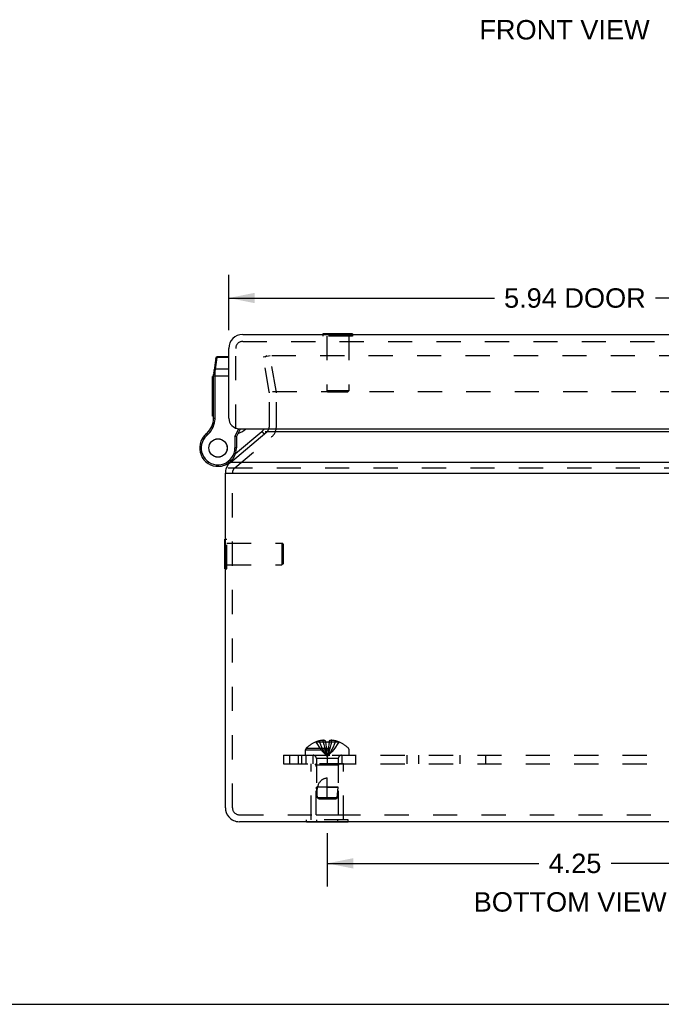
# Model space of a CAD drawing. Header units: inches. Extents: x 0 to 37.8, y 0 to 24.4.
# Tile 1 of 38: x 9.4 to 14.9, y 0 to 8.5. Entities that reach past the tile are written whole.
import ezdxf

# ---------------------------------------------------------------- set-up
doc = ezdxf.new("R2010")
doc.units = ezdxf.units.IN
doc.header["$LTSCALE"] = 2.077778
doc.header["$MEASUREMENT"] = 0
doc.linetypes.add('HIDDEN', pattern=[0.2, 0.1, -0.1])
doc.layers.get('0').update_dxf_attribs({"linetype": 'CONTINUOUS'})
for name, color, linetype in [('DEFAULT_2', 8, 'HIDDEN'), ('DIMENSIONS', 7, 'CONTINUOUS'), ('DOOR_ASSEMBLY', 7, 'CONTINUOUS'), ('SUBPANEL', 7, 'CONTINUOUS')]:
    doc.layers.add(name, color=color, linetype=linetype)
doc.styles.get("Standard").update_dxf_attribs({"font": 'arial.ttf'})
doc.dimstyles.new('DIMSTYLE_1', dxfattribs={"dimtxt": 0.166667, "dimasz": 0.222222, "dimexe": 0.09, "dimexo": 0.07, "dimgap": 0.0375, "dimtad": 0, "dimtih": 1, "dimtoh": 1, "dimzin": 4, "dimdsep": 46, "dimtxsty": 'Standard', "dimblk": '_FILLED', "dimblk1": '_FILLED', "dimblk2": '_FILLED', "dimcen": 0.09, "dimadec": 3, "dimazin": 1, "dimtfac": 1, "dimtdec": 3, "dimtofl": 0, "dimtmove": 0, "dimatfit": 3, "dimldrblk": '_FILLED', "dimfxl": 0, "dimtolj": 1, "dimtzin": 4, "dimarcsym": 0})

# ---------------------------------------------------------------- blocks, each defined once
blk = doc.blocks.new('_FILLED')
at = {"color": 0, "linetype": 'ByBlock'}
blk.add_solid([(0, 0), (-1, 0.2), (-1, -0.2)], dxfattribs=at)
blk = doc.blocks.new('*D8')
at = {"layer": 'DIMENSIONS', "color": 2, "linetype": 'Continuous'}
for p, q in [((12.0842, 1.4708), (12.0842, 1.0104)), ((16.3342, 1.4708), (16.3342, 1.0104)), ((12.0842, 1.2104), (13.8994, 1.2104)), ((16.3342, 1.2104), (14.519, 1.2104))]:
    blk.add_line(p, q, dxfattribs=at)
at = {"layer": 'DIMENSIONS', "color": 2, "linetype": 'Continuous', "xscale": 0.2222222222, "yscale": 0.2222222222, "zscale": 0.2222222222, "rotation": 180}
blk.add_blockref('_FILLED', (12.0842, 1.2104), dxfattribs=at)
at = {"layer": 'DIMENSIONS', "color": 2, "linetype": 'Continuous', "xscale": 0.2222222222, "yscale": 0.2222222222, "zscale": 0.2222222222}
blk.add_blockref('_FILLED', (16.3342, 1.2104), dxfattribs=at)
at = {"layer": 'DIMENSIONS', "color": 2, "linetype": 'Continuous', "insert": (14.2092, 1.2937), "char_height": 0.16667, "width": 0.452912, "attachment_point": 2, "line_spacing_factor": 0.9}
blk.add_mtext('4.25', dxfattribs=at)
blk = doc.blocks.new('*D14')
at = {"layer": 'DIMENSIONS', "color": 2, "linetype": 'Continuous'}
for p, q in [((11.2386, 5.788), (11.2386, 6.2648)), ((17.1786, 5.788), (17.1786, 6.2648)), ((11.2386, 6.0648), (13.5178, 6.0648)), ((17.1786, 6.0648), (14.8995, 6.0648))]:
    blk.add_line(p, q, dxfattribs=at)
at = {"layer": 'DIMENSIONS', "color": 2, "linetype": 'Continuous', "xscale": 0.2222222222, "yscale": 0.2222222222, "zscale": 0.2222222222, "rotation": 180}
blk.add_blockref('_FILLED', (11.2386, 6.0648), dxfattribs=at)
at = {"layer": 'DIMENSIONS', "color": 2, "linetype": 'Continuous', "xscale": 0.2222222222, "yscale": 0.2222222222, "zscale": 0.2222222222}
blk.add_blockref('_FILLED', (17.1786, 6.0648), dxfattribs=at)
at = {"layer": 'DIMENSIONS', "color": 2, "linetype": 'Continuous', "insert": (14.2086, 6.1481), "char_height": 0.16667, "width": 1.214994, "attachment_point": 2, "line_spacing_factor": 0.9}
blk.add_mtext('5.94 DOOR', dxfattribs=at)

msp = doc.modelspace()

# ---------------------------------------------------------------- linework, layer by layer
at = {"color": 7, "linetype": 'Continuous'}
for p, q in [((11.252, 4.6528), (11.5643, 4.9149)), ((11.2092, 4.5609), (11.2295, 4.5609)), ((11.2052, 3.7389), (11.2052, 3.9949)), ((11.2052, 3.9949), (11.2092, 3.9949)), ((11.2052, 3.7389), (11.2092, 3.7389)), ((11.9041, 1.5639), (11.9041, 1.5679)), ((12.2643, 1.5639), (11.9041, 1.5639)), ((11.9941, 1.5639), (11.9941, 1.5679)), ((12.1743, 1.5639), (12.1743, 1.5679)), ((12.2643, 1.5639), (12.2643, 1.5679)), ((0, 0), (37.7778, 0))]:
    msp.add_line(p, q, dxfattribs=at)
at = {"color": 3, "linetype": 'Continuous'}
for p, q in [((16.8684, 4.9158), (11.5499, 4.9158)), ((17.1843, 4.6528), (11.2341, 4.6528)), ((11.2092, 1.6879), (11.2092, 4.5609)), ((11.2295, 4.5609), (17.1888, 4.5609)), ((17.0892, 1.5679), (11.3292, 1.5679))]:
    msp.add_line(p, q, dxfattribs=at)
at = {"color": 7, "linetype": 'Continuous'}
for centre, radius, start, end in [((11.5268, 4.9618), 0.06, 310, 332.76686), ((11.3292, 4.5609), 0.12, 130, 158.63126), ((11.3292, 1.6879), 0.12, 220.3686, 270)]:
    msp.add_arc(centre, radius, start, end, dxfattribs=at)
at = {"color": 3, "linetype": 'Continuous'}
for centre, start, end in [((11.3292, 4.5609), 158.63126, 180), ((11.3292, 1.6879), 180, 220.3686)]:
    msp.add_arc(centre, 0.12, start, end, dxfattribs=at)
at = {"layer": 'DEFAULT_2', "color": 8, "linetype": 'HIDDEN'}
for p, q in [((11.5927, 5.5682), (11.5336, 5.5578)), ((11.5859, 5.2609), (11.5336, 5.5578)), ((16.802, 5.5682), (11.563, 5.5682)), ((11.645, 5.2714), (11.5927, 5.5682)), ((11.5868, 4.9618), (11.5868, 5.2505)), ((11.6146, 5.2609), (16.8038, 5.2609)), ((11.6468, 4.9618), (11.6468, 5.2505)), ((11.2906, 4.6069), (11.6029, 4.8689)), ((11.2341, 4.6069), (17.1843, 4.6069)), ((11.2692, 1.6879), (11.2692, 4.5609)), ((11.2092, 3.9949), (11.2232, 3.9949)), ((11.2232, 3.7389), (11.2232, 3.9949)), ((11.2232, 3.9609), (11.6952, 3.9609)), ((11.6952, 3.9609), (11.6952, 3.7729)), ((11.7052, 3.9509), (11.6952, 3.9609)), ((11.7052, 3.9509), (11.7052, 3.7829)), ((11.2092, 3.7389), (11.2232, 3.7389)), ((11.2232, 3.7729), (11.6952, 3.7729)), ((11.7052, 3.7829), (11.6952, 3.7729)), ((11.9039, 2.1999), (12.2645, 2.1999)), ((11.9849, 2.2518), (11.9847, 2.2522)), ((11.9859, 2.2522), (11.9849, 2.2518)), ((12.0687, 2.2522), (11.9859, 2.2522)), ((12.0157, 2.2522), (12.0157, 2.2623)), ((12.0493, 2.2522), (12.0493, 2.2672)), ((12.0687, 2.2522), (12.0687, 2.2623)), ((12.0687, 2.2522), (12.0709, 2.2298)), ((12.0687, 2.2522), (12.0687, 2.2518)), ((12.0708, 2.2301), (12.0732, 2.2083)), ((12.0731, 2.2085), (12.0757, 2.1874)), ((12.079, 2.2522), (12.0842, 2.2522)), ((12.0945, 2.2521), (12.0996, 2.2518)), ((12.0997, 2.2522), (12.0975, 2.2298)), ((12.0997, 2.2522), (12.0996, 2.2518)), ((12.0997, 2.2623), (12.0997, 2.2522)), ((12.1825, 2.2522), (12.0997, 2.2522)), ((12.1191, 2.2522), (12.1191, 2.2672)), ((12.1527, 2.2522), (12.1527, 2.2623)), ((12.1825, 2.2522), (12.1835, 2.2518)), ((12.1837, 2.2522), (12.1835, 2.2518)), ((11.8977, 2.1389), (11.8977, 2.1854)), ((11.8977, 2.1854), (12.2707, 2.1854)), ((11.8977, 2.1389), (12.2707, 2.1389)), ((12.0756, 2.1876), (12.0783, 2.1671)), ((12.2707, 2.1389), (12.2707, 2.1854)), ((11.9442, 1.5849), (11.9442, 2.0639)), ((12.2242, 2.0639), (11.9442, 2.0639)), ((11.9892, 2.0539), (11.9792, 2.0639)), ((11.9892, 1.6264), (11.9892, 2.0539)), ((12.1792, 2.0539), (11.9892, 2.0539)), ((11.9902, 2.1107), (11.9902, 1.8639)), ((12.1782, 2.1107), (11.9902, 2.1107)), ((12.1782, 2.1107), (12.1782, 1.8639)), ((12.1792, 2.0539), (12.1892, 2.0639)), ((12.1792, 1.6264), (12.1792, 2.0539)), ((12.2242, 1.5849), (12.2242, 2.0639)), ((11.9992, 1.7738), (11.9902, 1.8639)), ((12.1782, 1.8639), (11.9902, 1.8639)), ((12.0842, 1.7639), (12.0842, 1.9439)), ((12.0842, 1.8639), (12.1782, 1.8639)), ((12.1692, 1.7738), (12.1782, 1.8639)), ((12.0102, 1.7639), (11.9992, 1.7738)), ((12.1692, 1.7738), (11.9992, 1.7738)), ((12.0102, 1.7639), (12.1582, 1.7639)), ((12.1582, 1.7639), (12.1692, 1.7738)), ((11.3292, 1.6279), (17.0892, 1.6279)), ((11.9892, 1.6264), (12.1792, 1.6264)), ((11.9041, 1.5679), (11.9041, 1.5849)), ((12.2643, 1.5849), (11.9041, 1.5849)), ((11.9941, 1.5679), (11.9941, 1.5849)), ((12.1743, 1.5679), (12.1743, 1.5849)), ((12.2643, 1.5679), (12.2643, 1.5849))]:
    msp.add_line(p, q, dxfattribs=at)
for points in [[(11.5552, 5.5618), (11.5551, 5.5613), (11.555, 5.5607), (11.555, 5.5603)], [(11.555, 5.5603), (11.555, 5.5601), (11.5551, 5.5595), (11.5552, 5.559)], [(11.563, 5.5682), (11.5625, 5.5682), (11.5619, 5.5681), (11.5613, 5.568), (11.5607, 5.5679), (11.5602, 5.5677), (11.5597, 5.5675), (11.5591, 5.5672), (11.5586, 5.5669), (11.5582, 5.5666), (11.5577, 5.5662), (11.5573, 5.5658), (11.5569, 5.5654), (11.5566, 5.5649), (11.5562, 5.5645), (11.5559, 5.564), (11.5557, 5.5635), (11.5555, 5.5629), (11.5553, 5.5624), (11.5552, 5.5618)], [(11.9849, 2.2518), (11.9986, 2.2298), (12.0134, 2.2083), (12.0294, 2.1874), (12.0465, 2.1671), (12.0648, 2.1474), (12.0842, 2.1282)], [(12.0493, 2.2672), (12.0453, 2.2669), (12.0412, 2.2666), (12.0371, 2.2661), (12.033, 2.2656), (12.0288, 2.2649), (12.0245, 2.2642), (12.0201, 2.2633), (12.0157, 2.2623)], [(12.0157, 2.2522), (12.0251, 2.2301), (12.0354, 2.2085), (12.0464, 2.1876), (12.0582, 2.1672), (12.0708, 2.1474), (12.0842, 2.1282)], [(12.0687, 2.2623), (12.0663, 2.2632), (12.0638, 2.2641), (12.0614, 2.2648), (12.059, 2.2655), (12.0566, 2.266), (12.0541, 2.2665), (12.0517, 2.2669), (12.0493, 2.2672)], [(12.0493, 2.2522), (12.0541, 2.2301), (12.0593, 2.2085), (12.0649, 2.1876), (12.0709, 2.1672), (12.0774, 2.1474), (12.0842, 2.1282)], [(12.079, 2.2522), (12.0739, 2.2521), (12.0687, 2.2518)], [(12.1191, 2.2522), (12.1143, 2.2301), (12.1091, 2.2085), (12.1034, 2.1876), (12.0974, 2.1672), (12.091, 2.1474), (12.0842, 2.1282)], [(12.0945, 2.2521), (12.0894, 2.2522), (12.0842, 2.2522)], [(12.1527, 2.2522), (12.1432, 2.2301), (12.133, 2.2085), (12.122, 2.1876), (12.1102, 2.1672), (12.0976, 2.1474), (12.0842, 2.1282)], [(12.1835, 2.2518), (12.1698, 2.2298), (12.1549, 2.2083), (12.1389, 2.1874), (12.1218, 2.1671), (12.1036, 2.1474), (12.0842, 2.1282)], [(12.0975, 2.2301), (12.0952, 2.2083), (12.0927, 2.1874), (12.09, 2.1671), (12.0872, 2.1474), (12.0842, 2.1282)], [(12.0952, 2.2085), (12.0927, 2.1876), (12.0901, 2.1672), (12.0872, 2.1474), (12.0842, 2.1282)], [(12.1191, 2.2672), (12.1167, 2.2669), (12.1142, 2.2665), (12.1118, 2.266), (12.1094, 2.2655), (12.107, 2.2648), (12.1045, 2.2641), (12.1021, 2.2632), (12.0997, 2.2623)], [(12.1527, 2.2623), (12.1482, 2.2633), (12.1438, 2.2642), (12.1396, 2.2649), (12.1354, 2.2656), (12.1312, 2.2661), (12.1272, 2.2666), (12.1231, 2.2669), (12.1191, 2.2672)], [(12.0783, 2.1672), (12.0812, 2.1474), (12.0842, 2.1282)], [(12.0783, 2.1671), (12.0812, 2.1474), (12.0842, 2.1282)], [(11.9992, 1.7738), (11.9983, 1.7853), (11.9976, 1.7969), (11.9972, 1.8087), (11.997, 1.8204), (11.9972, 1.8319), (11.9978, 1.8431), (11.9987, 1.8537), (12.0001, 1.8639)], [(12.0001, 1.8639), (12.0022, 1.8712), (12.0045, 1.8781), (12.007, 1.8846), (12.0097, 1.8906), (12.0124, 1.8962), (12.0153, 1.9013), (12.0183, 1.9061), (12.0213, 1.9104), (12.0244, 1.9143), (12.0275, 1.9179), (12.0307, 1.9212), (12.0338, 1.9242), (12.037, 1.9269), (12.0402, 1.9293), (12.0434, 1.9315), (12.0467, 1.9336), (12.05, 1.9354), (12.0534, 1.9371), (12.0569, 1.9386), (12.0606, 1.94), (12.0643, 1.9411), (12.0682, 1.9421), (12.0721, 1.9429), (12.0761, 1.9434), (12.0802, 1.9438), (12.0842, 1.9439)], [(11.9992, 1.7738), (12.0021, 1.7712), (12.0049, 1.7687), (12.0076, 1.7662)]]:
    msp.add_lwpolyline(points, dxfattribs=at)
for centre, radius, start, end in [((11.5268, 5.2505), 0.06, 0, 10), ((11.5268, 5.2505), 0.12, 0, 10), ((11.5268, 4.9618), 0.06, 332.76686, 360), ((11.5268, 4.9618), 0.12, 310, 360), ((11.3292, 4.5609), 0.06, 130, 180), ((11.9177, 2.1854), 0.02, 133.5138, 180), ((12.0842, 2.0101), 0.2618, 112.33569, 133.5138), ((12.0842, 2.0101), 0.2614, 105.19411, 112.08938), ((12.0842, 2.0101), 0.2614, 67.91062, 74.80589), ((12.0842, 2.0101), 0.2618, 46.4862, 67.66431), ((12.2507, 2.1854), 0.02, 0, 46.4862), ((11.962, 2.1107), 0.0282, 0, 90), ((12.2064, 2.1107), 0.0282, 90, 180), ((11.3292, 1.6879), 0.06, 180, 270)]:
    msp.add_arc(centre, radius, start, end, dxfattribs=at)
at = {"layer": 'DOOR_ASSEMBLY', "color": 3, "linetype": 'Continuous'}
for p, q in [((11.3586, 5.7524), (17.0586, 5.7524)), ((11.2386, 5.0324), (11.2386, 5.6324)), ((11.3286, 4.9424), (17.0886, 4.9424))]:
    msp.add_line(p, q, dxfattribs=at)
at = {"layer": 'DOOR_ASSEMBLY', "color": 7, "linetype": 'Continuous'}
for p, q in [((12.0456, 5.7564), (12.0456, 5.7524)), ((12.3016, 5.7564), (12.0456, 5.7564)), ((12.3016, 5.7564), (12.3016, 5.7524)), ((11.1271, 5.5492), (11.1098, 5.426)), ((11.1251, 5.4527), (11.1392, 5.5538)), ((11.1271, 5.5492), (11.1271, 5.5492)), ((11.1392, 5.5538), (11.1399, 5.5604)), ((11.2386, 5.5538), (11.1392, 5.5538)), ((11.2386, 5.5604), (11.1399, 5.5604)), ((11.1178, 5.4117), (11.1182, 5.4117)), ((11.1182, 5.4117), (11.1186, 5.4118)), ((11.1186, 5.4118), (11.119, 5.4118)), ((11.1197, 5.4118), (11.1201, 5.4118)), ((11.1201, 5.4118), (11.1206, 5.4118)), ((11.1206, 5.4118), (11.121, 5.4118)), ((11.1216, 5.4131), (11.1217, 5.4144)), ((11.1217, 5.4169), (11.1218, 5.4182)), ((11.1217, 5.4157), (11.1217, 5.4169)), ((11.1217, 5.4144), (11.1217, 5.4157)), ((11.1218, 5.4195), (11.1219, 5.4207)), ((11.1218, 5.4182), (11.1218, 5.4195)), ((11.1219, 5.4219), (11.122, 5.4232)), ((11.1219, 5.4207), (11.1219, 5.4219)), ((11.122, 5.4232), (11.1221, 5.4244)), ((11.1221, 5.4244), (11.1222, 5.4256)), ((11.1222, 5.4256), (11.1223, 5.4268)), ((11.1223, 5.4268), (11.1224, 5.428)), ((11.1224, 5.428), (11.1225, 5.4291)), ((11.1225, 5.4291), (11.1226, 5.4303)), ((11.1226, 5.4303), (11.1227, 5.4314)), ((11.1227, 5.4314), (11.1251, 5.4527)), ((11.2386, 5.4527), (11.1251, 5.4527)), ((11.0986, 5.0512), (11.0986, 5.3916)), ((11.1086, 5.3916), (11.0986, 5.3916)), ((11.1086, 5.3914), (11.0986, 5.3914)), ((11.1086, 5.383), (11.0986, 5.383)), ((11.1086, 5.3324), (11.0986, 5.3324)), ((11.1086, 5.0322), (11.1086, 5.4087)), ((11.1086, 5.3968), (11.2386, 5.3968)), ((11.1086, 5.324), (11.0986, 5.324)), ((11.1086, 5.3156), (11.0986, 5.3156)), ((11.1086, 5.2635), (11.0986, 5.2635)), ((11.1086, 5.2551), (11.0986, 5.2551)), ((11.1086, 5.2467), (11.0986, 5.2467)), ((11.1086, 5.1998), (11.0986, 5.1998)), ((11.1086, 5.1914), (11.0986, 5.1914)), ((11.1086, 5.183), (11.0986, 5.183)), ((11.1086, 5.1283), (11.0986, 5.1283)), ((11.1086, 5.1199), (11.0986, 5.1199)), ((11.1086, 5.1115), (11.0986, 5.1115)), ((11.1086, 5.0596), (11.0986, 5.0596)), ((11.1086, 5.0512), (11.0986, 5.0512)), ((11.1072, 5.013), (11.12, 5.011)), ((11.1086, 5.0322), (11.1216, 5.0322)), ((11.2908, 4.8751), (11.3259, 4.9425)), ((11.2964, 4.7293), (11.5223, 4.9188)), ((11.3038, 4.8719), (11.3405, 4.9424)), ((11.5223, 4.9188), (11.5416, 4.8958)), ((11.0103, 4.8563), (11.0103, 4.8563)), ((11.0103, 4.8563), (11.0215, 4.8497)), ((11.0103, 4.8563), (11.0215, 4.8498)), ((11.0215, 4.8497), (11.0215, 4.8498)), ((11.0402, 4.8923), (11.0487, 4.8824)), ((11.2908, 4.8751), (11.2908, 4.7769)), ((11.3038, 4.8719), (11.2908, 4.8751)), ((11.3038, 4.8719), (11.3038, 4.7769)), ((11.3038, 4.7769), (11.2908, 4.7769)), ((11.2037, 4.6302), (11.2041, 4.6304))]:
    msp.add_line(p, q, dxfattribs=at)
at = {"layer": 'DOOR_ASSEMBLY', "color": 8, "linetype": 'HIDDEN'}
for p, q in [((12.0456, 5.7524), (12.0456, 5.7384)), ((12.3016, 5.7524), (12.3016, 5.7384)), ((11.3586, 5.6924), (17.0586, 5.6924)), ((12.3016, 5.7384), (12.0456, 5.7384)), ((12.0796, 5.7384), (12.0796, 5.2664)), ((12.2676, 5.7384), (12.2676, 5.2664)), ((11.2986, 4.9424), (11.2986, 5.6324)), ((12.0896, 5.2564), (12.0796, 5.2664)), ((12.2676, 5.2664), (12.0796, 5.2664)), ((12.2576, 5.2564), (12.0896, 5.2564)), ((12.2576, 5.2564), (12.2676, 5.2664))]:
    msp.add_line(p, q, dxfattribs=at)
at = {"layer": 'DOOR_ASSEMBLY', "color": 7, "linetype": 'Continuous'}
for points in [[(11.1263, 5.544), (11.1264, 5.5442), (11.1264, 5.5444), (11.1264, 5.5446), (11.1265, 5.5448), (11.1265, 5.5449), (11.1266, 5.5451), (11.1266, 5.5453), (11.1267, 5.5455), (11.1267, 5.5457), (11.1268, 5.5459), (11.1269, 5.5461), (11.1269, 5.5463), (11.127, 5.5464), (11.1271, 5.5466), (11.1271, 5.5468), (11.1272, 5.547), (11.1273, 5.5472), (11.1274, 5.5473), (11.1275, 5.5475), (11.1276, 5.5477), (11.1277, 5.5478), (11.1278, 5.548), (11.1279, 5.5482), (11.128, 5.5484), (11.1281, 5.5485), (11.1282, 5.5487), (11.1284, 5.5488), (11.1285, 5.549), (11.1286, 5.5492), (11.1287, 5.5493), (11.1289, 5.5495), (11.129, 5.5496), (11.1291, 5.5498), (11.1293, 5.5499), (11.1294, 5.5501), (11.1295, 5.5502), (11.1297, 5.5503), (11.1298, 5.5505), (11.13, 5.5506), (11.1301, 5.5508), (11.1303, 5.5509), (11.1305, 5.551), (11.1306, 5.5511), (11.1308, 5.5513), (11.131, 5.5514), (11.1311, 5.5515), (11.1313, 5.5516), (11.1315, 5.5517), (11.1317, 5.5518), (11.1318, 5.5519), (11.132, 5.5521), (11.1322, 5.5522), (11.1324, 5.5523), (11.1326, 5.5524), (11.1328, 5.5524), (11.1329, 5.5525), (11.1331, 5.5526), (11.1333, 5.5527), (11.1335, 5.5528), (11.1337, 5.5529), (11.1339, 5.5529), (11.1341, 5.553), (11.1343, 5.5531), (11.1345, 5.5532), (11.1347, 5.5532), (11.1349, 5.5533), (11.1351, 5.5533), (11.1353, 5.5534), (11.1356, 5.5534), (11.1358, 5.5535), (11.136, 5.5535), (11.1362, 5.5536), (11.1364, 5.5536), (11.1366, 5.5536), (11.1368, 5.5537), (11.137, 5.5537), (11.1373, 5.5537), (11.1375, 5.5538), (11.1377, 5.5538), (11.1379, 5.5538), (11.1381, 5.5538), (11.1383, 5.5538), (11.1386, 5.5538), (11.1388, 5.5538), (11.139, 5.5538), (11.1392, 5.5538)], [(11.1086, 5.4087), (11.1086, 5.4088), (11.1086, 5.4088), (11.1087, 5.4089), (11.1087, 5.4089), (11.1087, 5.409), (11.1087, 5.409), (11.1087, 5.4091), (11.1088, 5.4091), (11.1088, 5.4092), (11.1088, 5.4092), (11.1089, 5.4093), (11.1089, 5.4093), (11.1089, 5.4094), (11.109, 5.4094), (11.109, 5.4095), (11.1091, 5.4095), (11.1092, 5.4096), (11.1092, 5.4096), (11.1093, 5.4097), (11.1094, 5.4097), (11.1094, 5.4098), (11.1095, 5.4098), (11.1096, 5.4099), (11.1097, 5.4099), (11.1098, 5.41), (11.1098, 5.41), (11.1099, 5.4101), (11.11, 5.4101), (11.1101, 5.4102), (11.1102, 5.4102), (11.1103, 5.4103), (11.1105, 5.4103), (11.1106, 5.4103), (11.1107, 5.4104), (11.1108, 5.4104), (11.1109, 5.4105), (11.111, 5.4105), (11.1112, 5.4106), (11.1113, 5.4106), (11.1114, 5.4107), (11.1116, 5.4107), (11.1117, 5.4107), (11.1119, 5.4108), (11.112, 5.4108), (11.1121, 5.4108), (11.1123, 5.4109), (11.1124, 5.4109), (11.1126, 5.411), (11.1128, 5.411), (11.1129, 5.411), (11.1131, 5.4111), (11.1132, 5.4111), (11.1134, 5.4111), (11.1136, 5.4112), (11.1138, 5.4112), (11.1139, 5.4112), (11.1141, 5.4113), (11.1143, 5.4113), (11.1145, 5.4113), (11.1146, 5.4113), (11.1148, 5.4114), (11.115, 5.4114), (11.1152, 5.4114), (11.1154, 5.4115), (11.1156, 5.4115), (11.1158, 5.4115), (11.116, 5.4115), (11.1162, 5.4116), (11.1164, 5.4116), (11.1166, 5.4116), (11.1168, 5.4116), (11.117, 5.4116), (11.1172, 5.4117), (11.1174, 5.4117), (11.1176, 5.4117), (11.1178, 5.4117)], [(11.1098, 5.426), (11.1099, 5.4261), (11.1099, 5.4263), (11.1099, 5.4264), (11.1099, 5.4265), (11.11, 5.4266), (11.11, 5.4267), (11.11, 5.4268), (11.1101, 5.4269), (11.1101, 5.4271), (11.1102, 5.4272), (11.1102, 5.4273), (11.1103, 5.4274), (11.1104, 5.4275), (11.1104, 5.4276), (11.1105, 5.4277), (11.1106, 5.4278), (11.1106, 5.4279), (11.1107, 5.428), (11.1108, 5.4281), (11.1109, 5.4282), (11.111, 5.4283), (11.111, 5.4284), (11.1111, 5.4285), (11.1112, 5.4286), (11.1113, 5.4287), (11.1114, 5.4288), (11.1115, 5.4289), (11.1117, 5.429), (11.1118, 5.4291), (11.1119, 5.4292), (11.112, 5.4293), (11.1121, 5.4294), (11.1122, 5.4295), (11.1124, 5.4295), (11.1125, 5.4296), (11.1126, 5.4297), (11.1128, 5.4298), (11.1129, 5.4299), (11.113, 5.4299), (11.1132, 5.43), (11.1133, 5.4301), (11.1135, 5.4302), (11.1136, 5.4302), (11.1138, 5.4303), (11.1139, 5.4304), (11.1141, 5.4304), (11.1143, 5.4305), (11.1144, 5.4306), (11.1146, 5.4306), (11.1148, 5.4307), (11.1149, 5.4307), (11.1151, 5.4308), (11.1153, 5.4308), (11.1155, 5.4309), (11.1156, 5.4309), (11.1158, 5.431), (11.116, 5.431), (11.1162, 5.4311), (11.1164, 5.4311), (11.1165, 5.4312), (11.1167, 5.4312), (11.1169, 5.4312), (11.1171, 5.4313), (11.1173, 5.4313), (11.1175, 5.4313), (11.1177, 5.4313), (11.1179, 5.4314), (11.1181, 5.4314), (11.1183, 5.4314), (11.1185, 5.4314), (11.1187, 5.4315), (11.1189, 5.4315), (11.1191, 5.4315), (11.1193, 5.4315), (11.1195, 5.4315), (11.1197, 5.4315), (11.12, 5.4315), (11.1202, 5.4315), (11.1204, 5.4315), (11.1206, 5.4315), (11.1208, 5.4315), (11.121, 5.4315), (11.1212, 5.4315), (11.1214, 5.4315), (11.1216, 5.4315), (11.1219, 5.4315), (11.1221, 5.4315), (11.1223, 5.4315), (11.1225, 5.4314), (11.1227, 5.4314)], [(11.1122, 5.4429), (11.1122, 5.443), (11.1123, 5.4432), (11.1123, 5.4434), (11.1123, 5.4436), (11.1124, 5.4438), (11.1124, 5.444), (11.1125, 5.4442), (11.1125, 5.4444), (11.1126, 5.4446), (11.1126, 5.4448), (11.1127, 5.4449), (11.1128, 5.4451), (11.1129, 5.4453), (11.1129, 5.4455), (11.113, 5.4457), (11.1131, 5.4458), (11.1132, 5.446), (11.1133, 5.4462), (11.1134, 5.4464), (11.1134, 5.4465), (11.1135, 5.4467), (11.1137, 5.4469), (11.1138, 5.4471), (11.1139, 5.4472), (11.114, 5.4474), (11.1141, 5.4476), (11.1142, 5.4477), (11.1143, 5.4479), (11.1145, 5.448), (11.1146, 5.4482), (11.1147, 5.4483), (11.1148, 5.4485), (11.115, 5.4486), (11.1151, 5.4488), (11.1153, 5.4489), (11.1154, 5.4491), (11.1155, 5.4492), (11.1157, 5.4494), (11.1159, 5.4495), (11.116, 5.4496), (11.1162, 5.4498), (11.1163, 5.4499), (11.1165, 5.45), (11.1166, 5.4501), (11.1168, 5.4503), (11.117, 5.4504), (11.1172, 5.4505), (11.1173, 5.4506), (11.1175, 5.4507), (11.1177, 5.4508), (11.1179, 5.4509), (11.118, 5.451), (11.1182, 5.4511), (11.1184, 5.4512), (11.1186, 5.4513), (11.1188, 5.4514), (11.119, 5.4515), (11.1192, 5.4516), (11.1194, 5.4517), (11.1196, 5.4517), (11.1198, 5.4518), (11.12, 5.4519), (11.1202, 5.452), (11.1204, 5.452), (11.1206, 5.4521), (11.1208, 5.4522), (11.121, 5.4522), (11.1212, 5.4523), (11.1214, 5.4523), (11.1216, 5.4524), (11.1218, 5.4524), (11.122, 5.4524), (11.1223, 5.4525), (11.1225, 5.4525), (11.1227, 5.4526), (11.1229, 5.4526), (11.1231, 5.4526), (11.1233, 5.4526), (11.1235, 5.4526), (11.1238, 5.4527), (11.124, 5.4527), (11.1242, 5.4527), (11.1244, 5.4527), (11.1246, 5.4527), (11.1249, 5.4527), (11.1251, 5.4527)], [(11.119, 5.4118), (11.1195, 5.4118), (11.1197, 5.4118)], [(11.121, 5.4118), (11.1214, 5.4118), (11.1216, 5.4118)], [(11.1216, 5.0322), (11.1216, 5.4125), (11.1216, 5.4131)]]:
    msp.add_lwpolyline(points, dxfattribs=at)
for radius in [0.079, 0.078]:
    msp.add_circle((11.1463, 4.7769), radius, dxfattribs=at)
at = {"layer": 'DOOR_ASSEMBLY', "color": 3, "linetype": 'Continuous'}
for centre, radius, start, end in [((11.3586, 5.6324), 0.12, 90, 180), ((11.3286, 5.0324), 0.09, 180, 270)]:
    msp.add_arc(centre, radius, start, end, dxfattribs=at)
at = {"layer": 'DOOR_ASSEMBLY', "color": 8, "linetype": 'HIDDEN'}
msp.add_arc((11.3586, 5.6324), 0.06, 90, 180, dxfattribs=at)
at = {"layer": 'DOOR_ASSEMBLY', "color": 7, "linetype": 'Continuous'}
for centre, radius, start, end in [((11.1399, 5.5474), 0.013, 90, 172.02427), ((11.2336, 5.4087), 0.125, 172.03825, 180), ((10.9095, 5.0437), 0.2, 310.79327, 351.15991), ((10.9095, 5.0437), 0.213, 310.79327, 351.15991), ((10.9836, 5.0322), 0.125, 351.15991, 360), ((10.9836, 5.0322), 0.138, 351.15991, 360), ((11.2467, 5.0991), 0.21, 290.29811, 311.72876), ((11.4612, 4.9915), 0.095, 310, 328.8592), ((11.1463, 4.7769), 0.1575, 149.73501, 360), ((11.1463, 4.7769), 0.1445, 149.73501, 360), ((11.1463, 4.7769), 0.1575, 127.31101, 149.72135), ((11.133, 4.7847), 0.1421, 130.79327, 149.73501), ((11.133, 4.7847), 0.1291, 130.79327, 149.73501), ((11.1093, 4.8725), 0.26, 291.378, 310)]:
    msp.add_arc(centre, radius, start, end, dxfattribs=at)
at = {"layer": 'SUBPANEL', "color": 8, "linetype": 'HIDDEN'}
for p, q in [((11.7092, 2.1389), (11.7092, 2.0639)), ((11.7092, 2.1389), (16.7092, 2.1389)), ((11.7609, 2.1389), (11.7609, 2.0639)), ((11.8342, 2.1389), (11.8342, 2.0639)), ((11.8632, 2.1389), (11.8632, 2.0639)), ((11.9032, 2.0639), (11.9032, 2.1389)), ((11.9592, 2.1389), (11.9592, 2.0639)), ((12.0842, 2.1389), (12.0842, 2.0639)), ((12.2092, 2.1389), (12.2092, 2.0639)), ((12.3261, 2.1389), (12.3261, 2.0639)), ((12.7657, 2.1389), (12.7657, 2.0639)), ((12.867, 2.1389), (12.867, 2.0639)), ((13.2252, 2.0639), (13.2252, 2.1389)), ((13.4432, 2.0639), (13.4432, 2.1389)), ((11.7092, 2.0639), (16.7092, 2.0639))]:
    msp.add_line(p, q, dxfattribs=at)

# ---------------------------------------------------------------- texts
at = {"layer": 'DIMENSIONS', "color": 2, "linetype": 'Continuous', "attachment_point": 2, "line_spacing_factor": 0.9}
for s, insert, char_height, width in [('FRONT VIEW', (14.1195, 8.4516), 0.16667, 1.458488), ('BOTTOM VIEW', (14.168, 0.9626), 0.166667, 1.651797)]:
    msp.add_mtext(s, dxfattribs=dict(at, insert=insert, char_height=char_height, width=width))

# ---------------------------------------------------------------- dimensions: what is measured, and where the dimension line sits
at = {"layer": 'DIMENSIONS', "color": 2, "linetype": 'Continuous'}
dim = msp.add_linear_dim(base=(11.2386, 6.0648), p1=(17.1786, 5.718), p2=(11.2386, 5.718), angle=180, text='<> DOOR', dimstyle='DIMSTYLE_1', dxfattribs=at)
dim.commit()
dim.dimension.update_dxf_attribs({"geometry": '*D14', "text_midpoint": (14.2086, 6.0648), "dimtype": 160})
dim = msp.add_linear_dim(base=(16.3342, 1.2104), p1=(12.0842, 1.5408), p2=(16.3342, 1.5408), dimstyle='DIMSTYLE_1', dxfattribs=at)
dim.commit()
dim.dimension.update_dxf_attribs({"geometry": '*D8', "text_midpoint": (14.2056, 1.2094), "dimtype": 160})

doc.saveas('drawing.dxf')
